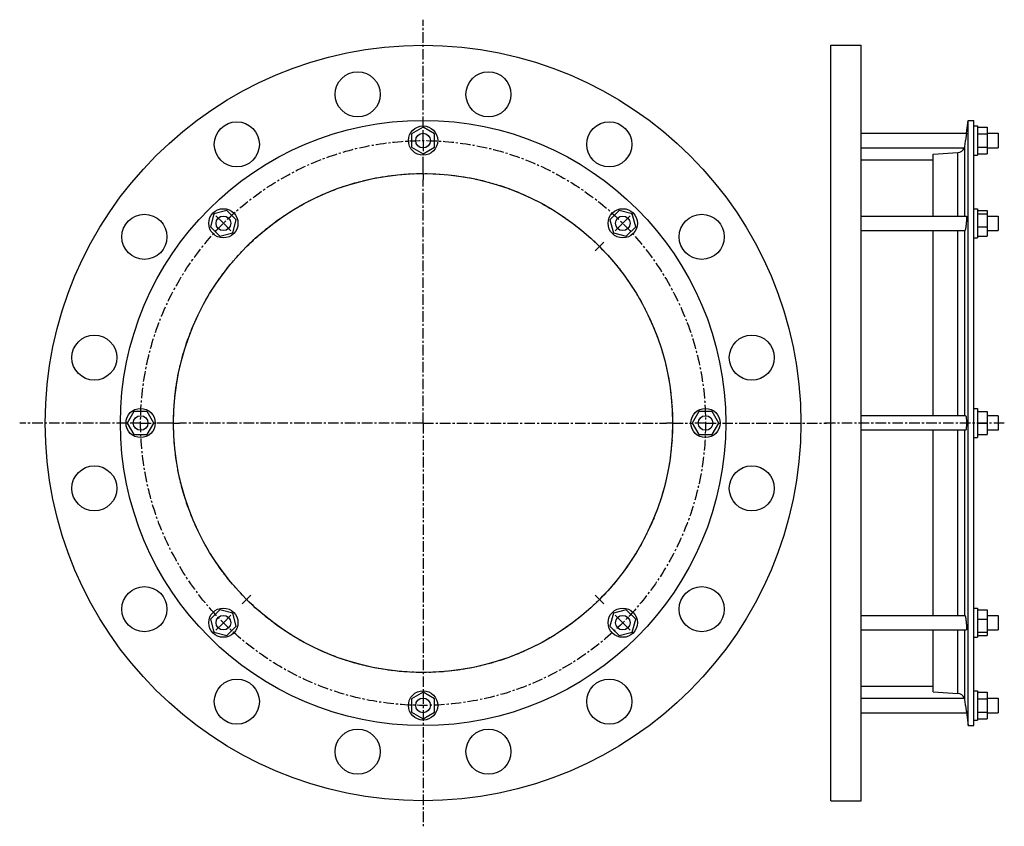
# Model space of a CAD drawing. Header units: millimetres. Extents: x -410 to 398, y -200 to 462.
import ezdxf

# ---------------------------------------------------------------- set-up
doc = ezdxf.new("R2010")
doc.units = ezdxf.units.MM
doc.header["$LTSCALE"] = 23.1
doc.linetypes.add('CENTER', pattern=[0.6, 0.375, -0.075, 0.075, -0.075])
doc.layers.get('0').update_dxf_attribs({"linetype": 'CONTINUOUS'})
doc.layers.add('AXES', color=7, linetype='CONTINUOUS')
doc.layers.add('ROUNDS', color=7, linetype='CONTINUOUS')

msp = doc.modelspace()

# ---------------------------------------------------------------- linework, layer by layer
at = {"color": 7, "linetype": 'Continuous'}
for p, q in [((255.66, -178.68), (255.66, 441.32)), ((255.66, 441.32), (280.66, 441.32)), ((280.66, -178.68), (280.66, 441.32)), ((-78.81, 374.04), (-88.31, 368.56)), ((-69.31, 368.56), (-78.81, 374.04)), ((368.35, -117.03), (368.35, 379.67)), ((368.35, 379.67), (373.11, 379.67)), ((373.11, -117.03), (373.11, 379.67)), ((373.11, 375.07), (376.11, 375.07)), ((376.11, 375.07), (376.11, 351.07)), ((376.11, 374.04), (384.11, 374.04)), ((384.11, 374.04), (384.11, 352.11)), ((-88.31, 368.56), (-88.31, 357.59)), ((-69.31, 357.59), (-69.31, 368.56)), ((376.11, 368.56), (384.11, 368.56)), ((-88.31, 357.59), (-78.81, 352.11)), ((-78.81, 352.11), (-69.31, 357.59)), ((376.11, 357.59), (384.11, 357.59)), ((339.77, 301.2), (339.77, 351.95)), ((373.11, 351.07), (376.11, 351.07)), ((376.11, 352.11), (384.11, 352.11)), ((280.66, 347.17), (339.77, 347.17)), ((373.11, 307.2), (376.11, 307.2)), ((376.11, 307.2), (376.11, 283.2)), ((-250.44, 302.95), (-253.28, 292.36)), ((-239.84, 305.79), (-250.44, 302.95)), ((-232.08, 298.04), (-239.84, 305.79)), ((82.23, 305.79), (74.47, 298.04)), ((92.82, 302.95), (82.23, 305.79)), ((95.66, 292.36), (92.82, 302.95)), ((376.11, 305.79), (384.11, 305.79)), ((376.11, 302.95), (384.11, 302.95)), ((384.11, 305.79), (384.11, 284.6)), ((-253.28, 292.36), (-245.52, 284.6)), ((-234.92, 287.44), (-232.08, 298.04)), ((74.47, 298.04), (77.31, 287.44)), ((87.9, 284.6), (95.66, 292.36)), ((376.11, 292.36), (384.11, 292.36)), ((-245.52, 284.6), (-234.92, 287.44)), ((77.31, 287.44), (87.9, 284.6)), ((339.77, 137.32), (339.77, 289.2)), ((373.11, 283.2), (376.11, 283.2)), ((376.11, 284.6), (384.11, 284.6)), ((-316.04, 140.82), (-321.53, 131.32)), ((-305.07, 140.82), (-316.04, 140.82)), ((-299.59, 131.32), (-305.07, 140.82)), ((147.46, 140.82), (141.97, 131.32)), ((158.43, 140.82), (147.46, 140.82)), ((163.91, 131.32), (158.43, 140.82)), ((373.11, 143.32), (376.11, 143.32)), ((376.11, 143.32), (376.11, 119.32)), ((376.11, 140.82), (384.11, 140.82)), ((384.11, 140.82), (384.11, 121.82)), ((-321.53, 131.32), (-316.04, 121.82)), ((-305.07, 121.82), (-299.59, 131.32)), ((141.97, 131.32), (147.46, 121.82)), ((158.43, 121.82), (163.91, 131.32)), ((376.11, 131.32), (384.11, 131.32)), ((393.11, 137.32), (384.11, 137.32)), ((-316.04, 121.82), (-305.07, 121.82)), ((147.46, 121.82), (158.43, 121.82)), ((339.77, -26.55), (339.77, 125.32)), ((376.11, 121.82), (384.11, 121.82)), ((393.11, 125.32), (384.11, 125.32)), ((373.11, 119.32), (376.11, 119.32)), ((-245.52, -21.95), (-253.28, -29.71)), ((-234.92, -24.79), (-245.52, -21.95)), ((87.9, -21.95), (77.31, -24.79)), ((95.66, -29.71), (87.9, -21.95)), ((373.11, -20.55), (376.11, -20.55)), ((376.11, -20.55), (376.11, -44.55)), ((376.11, -21.95), (384.11, -21.95)), ((384.11, -21.95), (384.11, -43.14)), ((-253.28, -29.71), (-250.44, -40.3)), ((-232.08, -35.39), (-234.92, -24.79)), ((77.31, -24.79), (74.47, -35.39)), ((92.82, -40.3), (95.66, -29.71)), ((376.11, -29.71), (384.11, -29.71)), ((-250.44, -40.3), (-239.84, -43.14)), ((-239.84, -43.14), (-232.08, -35.39)), ((74.47, -35.39), (82.23, -43.14)), ((82.23, -43.14), (92.82, -40.3)), ((339.77, -89.31), (339.77, -38.55)), ((376.11, -40.3), (384.11, -40.3)), ((373.11, -44.55), (376.11, -44.55)), ((376.11, -43.14), (384.11, -43.14)), ((280.66, -84.53), (339.77, -84.53)), ((373.11, -88.43), (376.11, -88.43)), ((376.11, -88.43), (376.11, -112.43)), ((-78.81, -89.46), (-88.31, -94.94)), ((-88.31, -94.94), (-88.31, -105.91)), ((-69.31, -94.94), (-78.81, -89.46)), ((-69.31, -105.91), (-69.31, -94.94)), ((376.11, -89.46), (384.11, -89.46)), ((376.11, -94.94), (384.11, -94.94)), ((384.11, -89.46), (384.11, -111.39)), ((-88.31, -105.91), (-78.81, -111.39)), ((-78.81, -111.39), (-69.31, -105.91)), ((373.11, -112.43), (376.11, -112.43)), ((376.11, -105.91), (384.11, -105.91)), ((376.11, -111.39), (384.11, -111.39)), ((368.35, -117.03), (373.11, -117.03)), ((255.66, -178.68), (280.66, -178.68))]:
    msp.add_line(p, q, dxfattribs=at)
for centre, radius in [((-78.81, 131.32), 310), ((-78.81, 131.32), 248.35), ((-78.81, 363.07), 12), ((-78.81, 131.32), 204.75), ((-242.68, 295.2), 12), ((85.06, 295.2), 12), ((-310.56, 131.32), 12), ((152.94, 131.32), 12), ((-242.68, -32.55), 12), ((85.06, -32.55), 12), ((-78.81, -100.43), 12)]:
    msp.add_circle(centre, radius, dxfattribs=at)
at = {"layer": 'AXES', "color": 7, "linetype": 'CENTER'}
for p, q in [((-78.81, 374.07), (-78.81, 462.31)), ((-78.81, 363.07), (-78.81, 374.07)), ((-78.81, 363.07), (-78.81, 352.07)), ((-78.81, 341.07), (-78.81, 352.07)), ((-78.81, 336.07), (-78.81, 341.07)), ((-78.81, 336.07), (-78.81, 331.07)), ((-78.81, 131.32), (-78.81, 331.07)), ((-242.68, 295.2), (-250.46, 302.97)), ((85.06, 295.2), (92.84, 302.97)), ((-242.68, 295.2), (-234.9, 287.42)), ((85.06, 295.2), (77.29, 287.42)), ((65.97, 276.1), (62.44, 272.57)), ((65.97, 276.1), (69.51, 279.64)), ((-321.56, 131.32), (-409.79, 131.32)), ((-310.56, 131.32), (-321.56, 131.32)), ((-310.56, 131.32), (-299.56, 131.32)), ((-288.56, 131.32), (-299.56, 131.32)), ((-283.56, 131.32), (-288.56, 131.32)), ((-283.56, 131.32), (-278.56, 131.32)), ((-78.81, 131.32), (-278.56, 131.32)), ((-78.81, 131.32), (-78.81, -199.66)), ((-78.81, 131.32), (120.94, 131.32)), ((125.94, 131.32), (120.94, 131.32)), ((125.94, 131.32), (141.94, 131.32)), ((152.94, 131.32), (141.94, 131.32)), ((152.94, 131.32), (252.18, 131.32)), ((398.11, 131.32), (250.66, 131.32)), ((-223.59, -13.46), (-227.12, -16.99)), ((-223.59, -13.46), (-220.05, -9.92)), ((65.97, -13.46), (62.44, -9.92)), ((65.97, -13.46), (69.51, -16.99)), ((-242.68, -32.55), (-234.9, -24.77)), ((85.06, -32.55), (77.29, -24.77)), ((-242.68, -32.55), (-250.46, -40.33)), ((85.06, -32.55), (92.84, -40.33))]:
    msp.add_line(p, q, dxfattribs=at)
at = {"layer": 'AXES', "color": 7, "linetype": 'Continuous'}
for p, q in [((367.06, 369.07), (368.35, 379.67)), ((280.66, 369.07), (367.06, 369.07)), ((367.06, 369.07), (366.34, 363.07)), ((366.6, 365.21), (366.34, 363.07)), ((366.76, 366.49), (366.68, 365.87)), ((384.11, 369.07), (393.11, 369.07)), ((393.11, 369.07), (393.11, 357.07)), ((280.66, 357.07), (365.36, 357.07)), ((384.11, 357.07), (393.11, 357.07)), ((280.66, 301.2), (366.85, 301.2)), ((384.11, 301.2), (393.11, 301.2)), ((393.11, 301.2), (393.11, 289.2)), ((280.66, 289.2), (365.82, 289.2)), ((384.11, 289.2), (393.11, 289.2)), ((366.34, 137.32), (280.66, 137.32)), ((393.11, 137.32), (393.11, 125.32)), ((366.34, 125.32), (280.66, 125.32)), ((280.66, -26.55), (365.82, -26.55)), ((384.11, -26.55), (393.11, -26.55)), ((393.11, -26.55), (393.11, -38.55)), ((280.66, -38.55), (366.85, -38.55)), ((384.11, -38.55), (393.11, -38.55)), ((280.66, -94.43), (365.36, -94.43)), ((384.11, -94.43), (393.11, -94.43)), ((393.11, -94.43), (393.11, -106.43)), ((366.34, -100.43), (367.06, -106.43)), ((366.68, -103.22), (366.76, -103.84)), ((366.82, -104.41), (366.98, -105.74)), ((280.66, -106.43), (367.06, -106.43)), ((366.98, -105.74), (368.35, -117.03)), ((384.11, -106.43), (393.11, -106.43))]:
    msp.add_line(p, q, dxfattribs=at)
at = {"layer": 'AXES', "color": 9, "linetype": 'Continuous'}
for p, q in [((365.81, 301.2), (365.81, 358.75)), ((365.81, 137.32), (365.81, 289.2)), ((365.81, -26.55), (365.81, 125.32)), ((365.81, -96.1), (365.81, -38.55))]:
    msp.add_line(p, q, dxfattribs=at)
at = {"layer": 'AXES', "color": 7, "linetype": 'Continuous'}
for centre, radius in [((-132.46, 401.04), 18.5), ((-25.16, 401.04), 18.5), ((-231.59, 359.98), 18.5), ((73.97, 359.98), 18.5), ((-78.81, 363.07), 6), ((-307.46, 284.11), 18.5), ((-242.68, 295.2), 6), ((85.06, 295.2), 6), ((149.85, 284.11), 18.5), ((-348.52, 184.97), 18.5), ((190.91, 184.97), 18.5), ((-310.56, 131.32), 6), ((152.94, 131.32), 6), ((-348.52, 77.67), 18.5), ((190.91, 77.67), 18.5), ((-307.46, -21.46), 18.5), ((149.85, -21.46), 18.5), ((-242.68, -32.55), 6), ((85.06, -32.55), 6), ((-231.59, -97.33), 18.5), ((73.97, -97.33), 18.5), ((-78.81, -100.43), 6), ((-132.46, -138.39), 18.5), ((-25.16, -138.39), 18.5)]:
    msp.add_circle(centre, radius, dxfattribs=at)
at = {"layer": 'AXES', "color": 7, "linetype": 'CENTER'}
for radius in [231.75, 204.75]:
    msp.add_circle((-78.81, 131.32), radius, dxfattribs=at)
at = {"layer": 'AXES', "color": 7, "linetype": 'Continuous'}
for centre, radius, start, end in [((359.5, 359.55), 6.36, 273.55948, 337.05622), ((359.79, 359.49), 6.06, 336.51567, 352.95743), ((-1523.34, 592.87), 1903.6, 352.93533, 353.06654), ((359.5, -96.9), 6.36, 22.94378, 86.44052), ((359.79, -96.84), 6.06, 7.04257, 23.48433), ((-1505.33, -328.01), 1885.46, 6.93283, 7.0653)]:
    msp.add_arc(centre, radius, start, end, dxfattribs=at)
for points, knots in [([(366.85, 301.2), (366.89, 301.2), (366.93, 301.13), (366.96, 301.04), (366.98, 300.93), (367, 300.78), (367.02, 300.61), (367.04, 300.41), (367.06, 300.08), (367.07, 299.61), (367.06, 298.97), (367.04, 298.25), (367, 297.17), (366.91, 295.75), (366.75, 294.05), (366.57, 292.44), (366.42, 291.42), (366.34, 290.95)], [0, 0, 0, 0, 0.009162, 0.017512, 0.028728, 0.042852, 0.059857, 0.079682, 0.102235, 0.155066, 0.217254, 0.28746, 0.364155, 0.530197, 0.701033, 0.862123, 1, 1, 1, 1]), ([(366.34, 290.95), (366.3, 290.7), (366.23, 290.35), (366.14, 289.92), (366.07, 289.67), (366.01, 289.47), (365.95, 289.34), (365.91, 289.26), (365.88, 289.22), (365.84, 289.2), (365.82, 289.2)], [0, 0, 0, 0, 0.407618, 0.574402, 0.71449, 0.826786, 0.910734, 0.94221, 0.967023, 1, 1, 1, 1]), ([(366.34, 137.32), (366.4, 137.32), (366.49, 137.21), (366.56, 137.06), (366.63, 136.85), (366.69, 136.61), (366.75, 136.3), (366.81, 135.96), (366.88, 135.41), (366.95, 134.62), (367.04, 133.21), (367.08, 131.32), (367.04, 129.44), (366.95, 128.03), (366.88, 127.24), (366.81, 126.69), (366.75, 126.35), (366.69, 126.04), (366.63, 125.79), (366.56, 125.59), (366.49, 125.43), (366.4, 125.32), (366.34, 125.32)], [0, 0, 0, 0, 0.01486, 0.027754, 0.044749, 0.065852, 0.090954, 0.119871, 0.152365, 0.22691, 0.311886, 0.500001, 0.688115, 0.773091, 0.847636, 0.880129, 0.909046, 0.934148, 0.955251, 0.972246, 0.98514, 1, 1, 1, 1]), ([(365.82, -26.55), (365.84, -26.55), (365.88, -26.57), (365.91, -26.62), (365.95, -26.69), (366.01, -26.82), (366.07, -27.02), (366.14, -27.27), (366.23, -27.7), (366.3, -28.06), (366.34, -28.3)], [0, 0, 0, 0, 0.032977, 0.05779, 0.089266, 0.173214, 0.28551, 0.425598, 0.592382, 1, 1, 1, 1]), ([(366.34, -28.3), (366.42, -28.77), (366.57, -29.79), (366.75, -31.4), (366.91, -33.1), (367, -34.52), (367.04, -35.6), (367.06, -36.32), (367.07, -36.96), (367.06, -37.43), (367.04, -37.76), (367.02, -37.96), (367, -38.14), (366.98, -38.28), (366.96, -38.39), (366.93, -38.48), (366.89, -38.55), (366.85, -38.55)], [0, 0, 0, 0, 0.137877, 0.298968, 0.469804, 0.635846, 0.712541, 0.782747, 0.844935, 0.897765, 0.920319, 0.940143, 0.957148, 0.971272, 0.982488, 0.990838, 1, 1, 1, 1])]:
    msp.add_open_spline(points, degree=3, knots=knots, dxfattribs=at)
at = {"layer": 'ROUNDS', "color": 7, "linetype": 'Continuous'}
for p, q in [((339.77, 351.95), (359.89, 353.21)), ((339.77, -89.31), (359.89, -90.56))]:
    msp.add_line(p, q, dxfattribs=at)
at = {"layer": 'ROUNDS', "color": 9, "linetype": 'Continuous'}
for p, q in [((359.89, 301.2), (359.89, 353.21)), ((359.89, 137.32), (359.89, 289.2)), ((359.89, -26.55), (359.89, 125.32)), ((359.89, -90.56), (359.89, -38.55))]:
    msp.add_line(p, q, dxfattribs=at)

doc.saveas('drawing.dxf')
